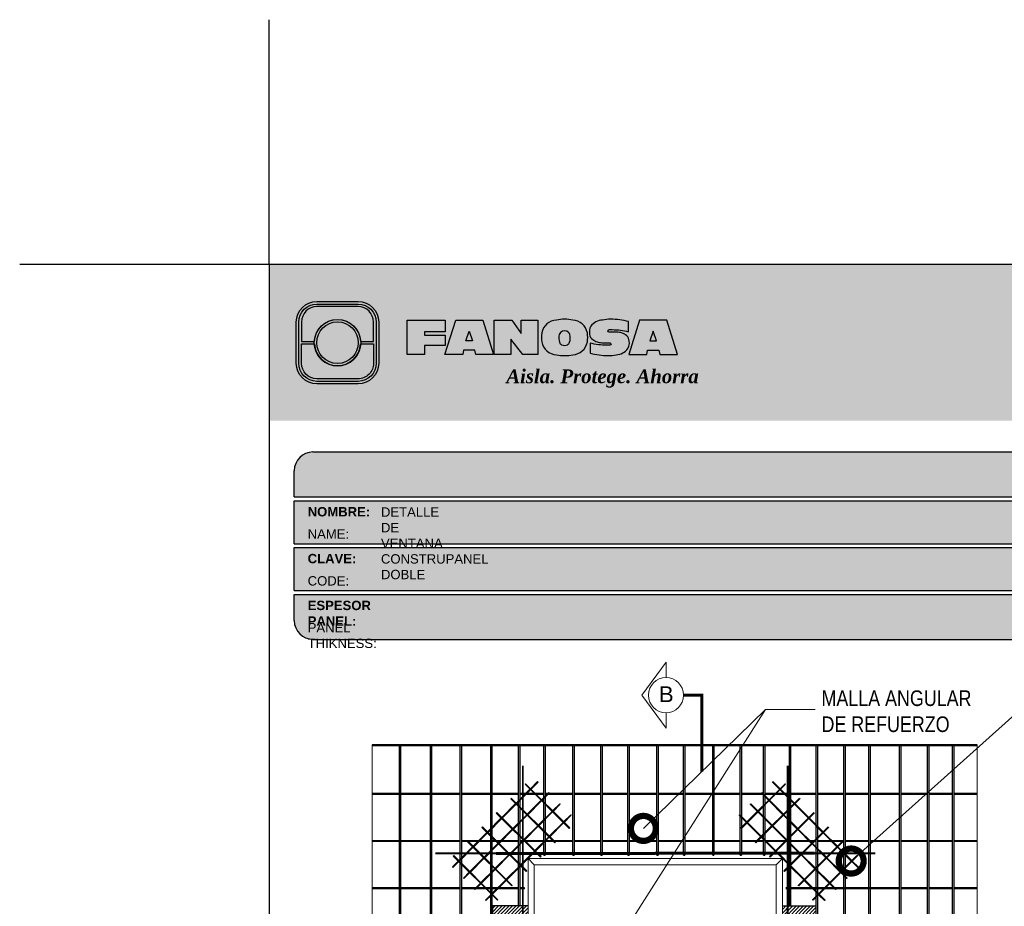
# Model space of a CAD drawing. Header units: millimetres. Extents: x 0 to 30, y 0 to 35.5.
# Tile 4 of 4: x 0 to 15.8, y 21.3 to 35.5. Entities that reach past the tile are written whole.
import ezdxf

# ---------------------------------------------------------------- set-up
doc = ezdxf.new("R2010")
doc.units = ezdxf.units.MM
for name, pattern in [('CENTER', [2, 1.25, -0.25, 0.25, -0.25]), ('CONTINUA', [0]), ('DASHED2', [9.524999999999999, 6.35, -3.175])]:
    doc.linetypes.add(name, pattern=pattern)
for name, color, linetype, lineweight in [('CONSTRUPANEL', 170, 'Continuous', 20), ('hatch', 252, 'Continuous', 0), ('LAMINA ACCESORIOS', 1, 'Continuous', 30), ('TEXTO', 7, 'DASHED2', 0), ('TEXTO CUADRO DATOS', 251, 'Continuous', 0)]:
    doc.layers.add(name, color=color, linetype=linetype, lineweight=lineweight)
doc.layers.add('CORTE', color=7, linetype='Continuous')
doc.styles.add('Erika', font='techl___.ttf', dxfattribs={"height": 0.25})
doc.styles.add('OUTLINE', font='arial.ttf', dxfattribs={"height": 0.2})
doc.styles.get("Standard").update_dxf_attribs({"font": 'arial.ttf'})
doc.dimstyles.new('Erika', dxfattribs={"dimtxt": 0.25, "dimasz": 0.8, "dimexe": 0.5, "dimexo": 0.5, "dimgap": 0, "dimtad": 0, "dimlfac": 0.1, "dimzin": 1, "dimdsep": 46, "dimtxsty": 'Erika', "dimblk": 'DOTSMALL', "dimcen": 2.5, "dimse1": 1, "dimse2": 1, "dimclrd": 252, "dimclre": 252, "dimclrt": 256, "dimadec": 0, "dimazin": 0, "dimtfac": 1, "dimtmove": 0, "dimatfit": 3, "dimldrblk": 'DOTSMALL', "dimfxl": 1, "dimlwd": 0, "dimlwe": 0, "dimarcsym": 0})

# ---------------------------------------------------------------- blocks, each defined once
blk = doc.blocks.new('_DotSmall')
at = {"color": 0, "linetype": 'ByBlock', "const_width": 0.5}
blk.add_lwpolyline([(-0.0625, 0, 1), (0.0625, 0, 1)], format="xyb", close=True, dxfattribs=at)
blk = doc.blocks.new('LOGO 1')
h = blk.add_hatch(color=7)
h.set_gradient(color1=(255, 255, 255), color2=(0, 0, 255), rotation=180, tint=1)
h.paths.add_polyline_path([(362.633524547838, 273.3012676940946), (362.633524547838, 270.8012676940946), (384.2235245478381, 270.8012676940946), (384.2235245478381, 273.3012676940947)])
at = {"true_color": 0xffffff}
h = blk.add_hatch(color=7, dxfattribs=at)
edge = h.paths.add_edge_path()
edge.add_arc((364.057378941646, 271.7212676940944), 0.3299999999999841, -89.99999999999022, 9.890754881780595e-12, ccw=False)
edge.add_line((364.0573789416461, 271.3912676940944), (363.3973789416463, 271.3912676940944))
edge.add_arc((363.3973789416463, 271.7212676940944), 0.3299999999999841, 179.9999999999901, 269.9999999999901, ccw=False)
edge.add_line((363.0673789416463, 271.7212676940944), (363.0673789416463, 272.3812676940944))
edge.add_arc((363.3973789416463, 272.3812676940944), 0.3299999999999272, 90, 180, ccw=False)
edge.add_line((363.3973789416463, 272.7112676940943), (364.0573789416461, 272.7112676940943))
edge.add_arc((364.0573789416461, 272.3812676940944), 0.3299999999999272, 0, 90, ccw=False)
edge.add_line((364.387378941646, 272.3812676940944), (364.387378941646, 271.7212676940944))
edge = h.paths.add_edge_path(flags=16)
edge.add_arc((364.0573789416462, 271.7212676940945), 0.2887500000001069, 269.9999999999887, 359.9999999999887, ccw=False)
edge.add_line((364.0573789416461, 271.4325176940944), (363.3973789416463, 271.4325176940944))
edge.add_arc((363.3973789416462, 271.7212676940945), 0.2887500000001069, 180.0000000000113, 270.0000000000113, ccw=False)
edge.add_line((363.1086289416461, 271.7212676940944), (363.1086289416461, 272.3812676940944))
edge.add_arc((363.3973789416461, 272.3812676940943), 0.28875000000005, 89.99999999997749, 179.9999999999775, ccw=False)
edge.add_line((363.3973789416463, 272.6700176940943), (364.0573789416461, 272.6700176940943))
edge.add_arc((364.0573789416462, 272.3812676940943), 0.28875000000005, 2.262368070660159e-11, 90.00000000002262, ccw=False)
edge.add_line((364.3461289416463, 272.3812676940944), (364.3461289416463, 271.7212676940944))
for color, points in [(30, [(364.0980555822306, 272.0718926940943), (364.3048789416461, 272.0718926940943), (364.3048789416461, 272.3812676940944, 0.4142135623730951), (364.0573789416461, 272.6287676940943), (363.3973789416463, 272.6287676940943, 0.4142135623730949), (363.1498789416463, 272.3812676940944), (363.1498789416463, 272.0718926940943), (363.3567023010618, 272.0718926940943, -0.9459053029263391)]), (170, [(364.3048789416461, 271.7212676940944), (364.3048789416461, 272.0306426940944), (364.0980555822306, 272.0306426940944, -0.9459053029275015), (363.3567023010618, 272.0306426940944), (363.1498789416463, 272.0306426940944), (363.1498789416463, 271.7212676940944, 0.4142135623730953), (363.3973789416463, 271.4737676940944), (364.057378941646, 271.4737676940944, 0.4142135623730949)])]:
    blk.add_hatch(color=color).paths.add_polyline_path(points)
h = blk.add_hatch(color=7, dxfattribs=at)
h.paths.add_polyline_path([(363.3561289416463, 272.0512676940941, 1), (364.0986289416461, 272.0512676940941, 1)])
h.paths.add_polyline_path([(364.0602079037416, 272.0512676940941, -1), (363.3945499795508, 272.0512676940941, -1)], flags=16)
h = blk.add_hatch(color=252)
h.set_gradient(color1=(132, 132, 132), rotation=70.00000000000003, tint=1, name='SPHERICAL')
h.paths.add_polyline_path([(364.0602079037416, 272.0512676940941, 1), (363.3945499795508, 272.0512676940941, 1)])
blk.add_hatch(color=7, dxfattribs=at).paths.add_polyline_path([(364.8420585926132, 272.4104305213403), (365.4501879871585, 272.4104305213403), (365.4501879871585, 272.2247109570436), (365.119665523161, 272.2247109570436), (365.119665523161, 272.1719110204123), (365.4501879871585, 272.1719110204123), (365.4501879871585, 272.00471122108), (365.119665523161, 272.00471122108), (365.119665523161, 271.8609844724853), (364.8420585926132, 271.8609844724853)])
h = blk.add_hatch(color=7, dxfattribs=at)
h.paths.add_polyline_path([(365.620750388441, 272.4104305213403), (365.4485062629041, 271.8609844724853), (365.7332546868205, 271.8609844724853), (365.7479187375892, 271.934277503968), (365.9266795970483, 271.934277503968), (365.9413436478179, 271.8609844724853), (366.2260920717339, 271.8609844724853), (366.0538479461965, 272.4104305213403)])
h.paths.add_polyline_path([(365.837299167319, 272.2366800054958), (365.8906148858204, 272.0814774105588), (365.7839834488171, 272.0814774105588)], flags=16)
h = blk.add_hatch(color=7, dxfattribs=at)
h.paths.add_polyline_path([(366.9358659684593, 272.4104305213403), (366.6709453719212, 272.4104305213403), (366.6709453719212, 272.1991139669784), (366.5221127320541, 272.4104305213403), (366.2395855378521, 272.4104305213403), (366.2395855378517, 271.8609844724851), (366.5045061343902, 271.8609844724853), (366.5045061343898, 272.1071001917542), (366.6947223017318, 271.8609844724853), (366.9358659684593, 271.8609844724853)])
h.paths.add_polyline_path([(367.4970415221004, 272.4140725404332, 0.09403921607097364), (367.2339520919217, 272.4140725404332, 0.3497782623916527), (367.0006865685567, 272.2074327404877, 0.09737279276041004), (367.0006865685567, 272.0639822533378, 0.3497782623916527), (367.2339520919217, 271.8573424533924, 0.09403921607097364), (367.4970415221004, 271.8573424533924, 0.3497782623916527), (367.7303070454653, 272.0639822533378, 0.09737279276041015), (367.7303070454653, 272.2074327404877, 0.3497782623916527)])
h.paths.add_polyline_path([(367.2999959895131, 272.2148320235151, -0.3799377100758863), (367.4309976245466, 272.2148320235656, -0.158874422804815), (367.4503779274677, 272.1817168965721, -0.1263576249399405), (367.44577155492, 272.0572845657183, -0.2142742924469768), (367.4126854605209, 272.0188340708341, -0.2226123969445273), (367.318308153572, 272.0188340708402, -0.2142742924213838), (367.2852220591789, 272.0572845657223, -0.1263576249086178), (367.2806156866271, 272.1817168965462, -0.1588744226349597)], flags=16)
h.paths.add_polyline_path([(368.0775589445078, 272.2601931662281), (368.1276424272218, 272.2601931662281, -0.05869489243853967), (368.3904870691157, 272.2278050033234), (368.3904870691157, 272.3881713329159, 0.06395994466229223), (368.1046346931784, 272.4264429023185, 0.04691611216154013), (367.9730899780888, 272.4140725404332, 0.2229690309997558), (367.7857619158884, 272.3139728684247, 0.1654172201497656), (367.7667124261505, 272.182419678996, 0.1952229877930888), (367.8161538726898, 272.1004656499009, 0.07724634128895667), (367.887655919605, 272.0635888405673, 0.08066867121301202), (367.9607834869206, 272.0517133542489), (368.0895714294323, 272.0517133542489, -1), (368.0895714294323, 272.0112218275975), (368.0394879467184, 272.0112218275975, -0.05869489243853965), (367.7766433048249, 272.0436099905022), (367.7766433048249, 271.8832436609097, 0.0639599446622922), (368.0624956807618, 271.8449720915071, 0.04691611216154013), (368.1940403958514, 271.8573424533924, 0.2229690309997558), (368.3813684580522, 271.9574421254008, 0.2091142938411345), (368.391184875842, 272.1225548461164, 0.1301021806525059), (368.3636451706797, 272.1610969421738, 0.09267767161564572), (368.2794744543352, 272.2078261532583, 0.08066867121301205), (368.2063468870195, 272.2197016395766), (368.0775589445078, 272.2197016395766, -1)])
h.paths.add_polyline_path([(369.0017330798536, 272.4104305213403), (368.5686355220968, 272.4104305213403), (368.3963913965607, 271.8609844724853), (368.6811398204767, 271.8609844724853), (368.6958038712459, 271.934277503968), (368.8745647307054, 271.934277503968), (368.8892287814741, 271.8609844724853), (369.1739772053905, 271.8609844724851)])
h.paths.add_polyline_path([(368.7851843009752, 272.2366800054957), (368.8385000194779, 272.0814774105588), (368.7318685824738, 272.0814774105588)], flags=16)
at = {"color": 7, "true_color": 0xffffff}
for points in [[(364.387378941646, 271.7212676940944, -0.414213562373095), (364.0573789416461, 271.3912676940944), (363.3973789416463, 271.3912676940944, -0.414213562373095), (363.0673789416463, 271.7212676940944), (363.0673789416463, 272.3812676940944, -0.414213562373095), (363.3973789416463, 272.7112676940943), (364.0573789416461, 272.7112676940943, -0.4142135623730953), (364.387378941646, 272.3812676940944)], [(364.3461289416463, 271.7212676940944, -0.4142135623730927), (364.0573789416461, 271.4325176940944), (363.3973789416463, 271.4325176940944, -0.4142135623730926), (363.1086289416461, 271.7212676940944), (363.1086289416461, 272.3812676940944, -0.414213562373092), (363.3973789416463, 272.6700176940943), (364.0573789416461, 272.6700176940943, -0.4142135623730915), (364.3461289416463, 272.3812676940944)], [(367.7303070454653, 272.2074327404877, 0.3497782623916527), (367.4970415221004, 272.4140725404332, 0.09403921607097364), (367.2339520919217, 272.4140725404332, 0.3497782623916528), (367.0006865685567, 272.2074327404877, 0.09737279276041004), (367.0006865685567, 272.0639822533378, 0.3497782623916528), (367.2339520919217, 271.8573424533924, 0.09403921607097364), (367.4970415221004, 271.8573424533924, 0.3497782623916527), (367.7303070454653, 272.0639822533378, 0.09737279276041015)], [(368.3637508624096, 272.1610094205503, 0.09280978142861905), (368.2794744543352, 272.2078261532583, 0.08066867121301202), (368.2063468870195, 272.2197016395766), (368.0775589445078, 272.2197016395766, -0.9999999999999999), (368.0775589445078, 272.2601931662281), (368.1276424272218, 272.2601931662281, -0.05869489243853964), (368.3904870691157, 272.2278050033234), (368.3904870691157, 272.3881713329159, 0.06395994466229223), (368.1046346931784, 272.4264429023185, 0.04691611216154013), (367.9730899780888, 272.4140725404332, 0.2229690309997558), (367.7857619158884, 272.3139728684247, 0.1654172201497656), (367.7667124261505, 272.182419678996, 0.1952229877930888), (367.8161538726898, 272.1004656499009, 0.07724634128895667), (367.887655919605, 272.0635888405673, 0.08066867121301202), (367.9607834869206, 272.0517133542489), (368.0895714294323, 272.0517133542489, -0.9999999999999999), (368.0895714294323, 272.0112218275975), (368.0394879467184, 272.0112218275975, -0.05869489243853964), (367.7766433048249, 272.0436099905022), (367.7766433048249, 271.8832436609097, 0.06395994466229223), (368.0624956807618, 271.8449720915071, 0.04691611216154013), (368.1940403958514, 271.8573424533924, 0.2229690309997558), (368.3813684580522, 271.9574421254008, 0.2091142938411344), (368.391184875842, 272.1225548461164, 0.1341802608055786)], [(367.2852220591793, 272.0572845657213, 0.2142742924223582), (367.318308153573, 272.0188340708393, 0.2226123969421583), (367.4126854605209, 272.0188340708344, 0.2142742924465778), (367.44577155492, 272.0572845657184, 0.1263576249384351), (367.4503779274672, 272.1817168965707, 0.1588744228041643), (367.4309976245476, 272.2148320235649, 0.379937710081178), (367.2999959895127, 272.2148320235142, 0.1588744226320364), (367.2806156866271, 272.1817168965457, 0.1263576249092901)]]:
    blk.add_lwpolyline(points, format="xyb", close=True, dxfattribs=at)
at = {"color": 30}
blk.add_lwpolyline([(364.3048789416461, 272.0718926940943), (364.3048789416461, 272.3812676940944, 0.414213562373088), (364.0573789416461, 272.6287676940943), (363.3973789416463, 272.6287676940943, 0.4142135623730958), (363.1498789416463, 272.3812676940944), (363.1498789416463, 272.0718926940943), (363.3567023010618, 272.0718926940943, -0.9459053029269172), (364.0980555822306, 272.0718926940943)], format="xyb", close=True, dxfattribs=at)
at = {"color": 7, "true_color": 0xffffff}
for points in [[(364.8420585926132, 272.4104305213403), (365.4501879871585, 272.4104305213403), (365.4501879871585, 272.2247109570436), (365.119665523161, 272.2247109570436), (365.119665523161, 272.1719110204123), (365.4501879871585, 272.1719110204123), (365.4501879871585, 272.00471122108), (365.119665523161, 272.00471122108), (365.119665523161, 271.8609844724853), (364.8420585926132, 271.8609844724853)], [(365.7332546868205, 271.8609844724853), (365.4485062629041, 271.8609844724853), (365.620750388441, 272.4104305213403), (366.0538479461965, 272.4104305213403), (366.2260920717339, 271.8609844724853), (365.9413436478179, 271.8609844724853), (365.9266795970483, 271.934277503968), (365.7479187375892, 271.934277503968)], [(366.5045061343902, 272.1071001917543), (366.5045061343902, 271.8609844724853), (366.2395855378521, 271.8609844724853), (366.2395855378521, 272.4104305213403), (366.5221127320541, 272.4104305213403), (366.6709453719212, 272.1991139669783), (366.6709453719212, 272.4104305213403), (366.9358659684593, 272.4104305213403), (366.9358659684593, 271.8609844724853), (366.6947223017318, 271.8609844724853)], [(368.8745647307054, 271.934277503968), (368.8892287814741, 271.8609844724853), (369.1739772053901, 271.8609844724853), (369.0017330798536, 272.4104305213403), (368.5686355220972, 272.4104305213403), (368.3963913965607, 271.8609844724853), (368.6811398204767, 271.8609844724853), (368.6958038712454, 271.934277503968)], [(365.7839834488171, 272.0814774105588), (365.837299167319, 272.2366800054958), (365.8906148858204, 272.0814774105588)], [(368.8385000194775, 272.0814774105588), (368.7851843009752, 272.2366800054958), (368.7318685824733, 272.0814774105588)]]:
    blk.add_lwpolyline(points, close=True, dxfattribs=at)
at = {"color": 170}
blk.add_lwpolyline([(363.3567023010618, 272.0306426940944, 0.9459053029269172), (364.0980555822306, 272.0306426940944), (364.3048789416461, 272.0306426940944), (364.3048789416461, 271.7212676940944, -0.4142135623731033), (364.0573789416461, 271.4737676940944), (363.3973789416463, 271.4737676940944, -0.414213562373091), (363.1498789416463, 271.7212676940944), (363.1498789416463, 272.0306426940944)], format="xyb", close=True, dxfattribs=at)
at = {"color": 7, "true_color": 0xffffff}
for radius in [0.3712499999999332, 0.332828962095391]:
    blk.add_circle((363.7273789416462, 272.0512676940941), radius, dxfattribs=at)
at = {"color": 254, "insert": (366.4315877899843, 271.623287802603), "char_height": 0.22, "width": 5.448476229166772, "attachment_point": 1}
blk.add_mtext('{\\fBookman Old Style|b1|i1|c0|p18;\\C255;\\c16777215;Aisla. Protege. Ahorra}', dxfattribs=at)

msp = doc.modelspace()

# ---------------------------------------------------------------- hatches: boundary and pattern name
at = {"true_color": 0xb3b3b3}
msp.add_hatch(color=253, dxfattribs=at).paths.add_polyline_path([(25.18824265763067, 27.87273195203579), (25.18824265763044, 28.29273195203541, 0.4142135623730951), (24.88824265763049, 28.59273195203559), (4.698242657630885, 28.59273195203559, 0.4142135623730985), (4.398242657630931, 28.29273195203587), (4.398242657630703, 27.87273195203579)])
h = msp.add_hatch(color=253, dxfattribs=at)
h.paths.add_polyline_path([(4.398242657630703, 27.81273195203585), (4.398242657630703, 27.12273195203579), (20.36773413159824, 27.12273195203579), (20.3677341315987, 27.81273195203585)])
h.paths.add_polyline_path([(20.36773413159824, 26.37273195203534), (20.36773413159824, 27.06273195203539), (4.398242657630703, 27.06273195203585), (4.398242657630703, 26.37273195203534)])
h.paths.add_polyline_path([(20.3677341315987, 25.59273195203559), (20.36773413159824, 26.31273195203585), (4.398242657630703, 26.31273195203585), (4.398242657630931, 25.89273195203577, 0.4142135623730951), (4.698242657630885, 25.59273195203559)])
h.paths.add_polyline_path([(20.42773413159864, 26.31273195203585), (20.42773413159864, 25.59273195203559), (24.88824265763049, 25.59273195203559, 0.4142135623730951), (25.18824265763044, 25.89273195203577), (25.18824265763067, 26.31273195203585)])
h.paths.add_polyline_path([(20.42773413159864, 27.06273195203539), (20.42773413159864, 26.37273195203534), (25.18824265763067, 26.37273195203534), (25.18824265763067, 27.06273195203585)])
h.paths.add_polyline_path([(20.42773413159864, 27.81273195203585), (20.42773413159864, 27.12273195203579), (25.18824265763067, 27.12273195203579), (25.18824265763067, 27.81273195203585)])
at = {"layer": 'hatch'}
h = msp.add_hatch(dxfattribs=at)
h.set_pattern_fill('ANSI31', color=256, scale=0.0125, style=0)
h.set_pattern_definition([(44.99999999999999, (-23.82038121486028, -0.851547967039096), (-0.0280633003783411, 0.02806330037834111), [])])
h.paths.add_polyline_path([(8.146274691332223, 21.32400951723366), (7.579069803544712, 21.32400951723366), (7.579069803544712, 20.85744951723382), (8.146274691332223, 20.85744951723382), (8.146274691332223, 21.07754020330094), (7.868145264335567, 21.07754020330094, 0.2107437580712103), (7.694961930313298, 20.96130700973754), (7.672324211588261, 20.97563513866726, -0.1626865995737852), (7.812063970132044, 21.08962313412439, -0.138914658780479), (7.672324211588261, 21.18657850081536), (7.693018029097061, 21.20359400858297, 0.1785979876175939), (7.86346236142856, 21.10391883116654), (8.146274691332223, 21.10391883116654)])
h = msp.add_hatch(dxfattribs=at)
h.set_pattern_fill('ANSI31', color=256, scale=0.0125, style=0)
h.set_pattern_definition([(44.99999999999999, (-23.81857447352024, -0.851547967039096), (-0.0280633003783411, 0.02806330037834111), [])])
h.paths.add_polyline_path([(12.75822947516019, 21.32400951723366), (12.22540385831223, 21.32400951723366), (12.22540385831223, 21.10391883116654), (12.50821618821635, 21.10391883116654, 0.1785979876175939), (12.67866052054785, 21.20359400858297), (12.69935433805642, 21.18657850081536, -0.1389146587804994), (12.55961457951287, 21.08962313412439, -0.1626865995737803), (12.69935433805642, 20.97563513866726), (12.67671661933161, 20.96130700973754, 0.2107437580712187), (12.50353328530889, 21.07754020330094), (12.22540385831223, 21.07754020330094), (12.22540385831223, 20.85744951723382), (12.75822947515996, 20.85744951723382)])

# ---------------------------------------------------------------- linework, layer by layer
at = {"color": 254, "true_color": 0xe3e3e3}
for q in [(3.998242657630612, 35.51411210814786), (6.173184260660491e-06, 31.59273195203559)]:
    msp.add_line((3.998242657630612, 31.59273195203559), q, dxfattribs=at)
at = {"color": 253, "true_color": 0xb3b3b3}
for p, q in [((4.698242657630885, 28.59273195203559), (24.88824265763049, 28.59273195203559)), ((4.398242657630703, 27.87273195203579), (4.398242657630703, 28.29273195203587)), ((4.398242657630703, 27.87273195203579), (25.18824265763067, 27.87273195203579)), ((4.398242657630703, 27.12273195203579), (4.398242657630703, 27.81273195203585)), ((4.398242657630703, 27.81273195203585), (20.36773413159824, 27.81273195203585)), ((4.398242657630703, 27.12273195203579), (20.36773413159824, 27.12273195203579)), ((4.398242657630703, 26.37273195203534), (4.398242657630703, 27.06273195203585)), ((4.398242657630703, 27.06273195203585), (20.36773413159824, 27.06273195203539)), ((4.398242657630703, 26.37273195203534), (20.36773413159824, 26.37273195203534)), ((4.398242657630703, 25.89273195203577), (4.398242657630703, 26.31273195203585)), ((4.398242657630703, 26.31273195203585), (20.3677341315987, 26.31273195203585)), ((4.698242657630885, 25.59273195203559), (20.36773413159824, 25.59273195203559))]:
    msp.add_line(p, q, dxfattribs=at)
at = {"linetype": 'CONTINUA'}
for p, q in [((7.577967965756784, 21.32400951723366), (7.577967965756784, 20.85744951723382)), ((8.145172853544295, 21.32400951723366), (7.577967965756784, 21.32400951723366)), ((12.22249527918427, 21.32400951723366), (12.75532089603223, 21.32400951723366)), ((12.75532089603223, 21.32400951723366), (12.755320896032, 20.85744951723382))]:
    msp.add_line(p, q, dxfattribs=at)
at = {"color": 254, "true_color": 0xe3e3e3}
msp.add_lwpolyline([(3.998242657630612, 3.652731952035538), (25.58824265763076, 3.652731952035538), (25.58824265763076, 31.59273195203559), (3.998242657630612, 31.59273195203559)], close=True, dxfattribs=at)
at = {"color": 253, "true_color": 0xb3b3b3}
for centre, start, end in [((4.698242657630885, 28.29273195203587), 90, 180), ((4.698242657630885, 25.89273195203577), 180, 270)]:
    msp.add_arc(centre, 0.3, start, end, dxfattribs=at)
at = {"layer": 'CONSTRUPANEL', "linetype": 'Continuous'}
for p, q in [((5.648672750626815, 23.90460103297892), (5.648672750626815, 11.19871562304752)), ((15.34015863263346, 23.90460103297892), (15.34015863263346, 11.19871562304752))]:
    msp.add_line(p, q, dxfattribs=at)
at = {"layer": 'CONSTRUPANEL', "linetype": 'CONTINUA'}
for p, q in [((8.245172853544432, 21.98309043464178), (8.145172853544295, 22.08309043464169)), ((8.145172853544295, 15.73969644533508), (8.145172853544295, 22.08309043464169)), ((8.145172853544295, 22.08309043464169), (12.22249527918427, 22.08309043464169)), ((8.245172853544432, 21.98309043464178), (12.12249527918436, 21.98309043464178)), ((8.245172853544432, 15.83969644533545), (8.245172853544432, 21.98309043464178)), ((12.12249527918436, 21.98309043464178), (12.22249527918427, 22.08309043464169)), ((12.12249527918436, 15.83969644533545), (12.12249527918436, 21.98309043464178)), ((12.22249527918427, 15.73969644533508), (12.22249527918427, 22.08309043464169))]:
    msp.add_line(p, q, dxfattribs=at)
at = {"layer": 'CORTE', "color": 7, "lineweight": 15}
for p, q in [((10.3555371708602, 25.22776196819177), (9.969642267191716, 24.69928523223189)), ((10.3555371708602, 25.22776196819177), (9.969642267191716, 24.69928523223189)), ((10.3555371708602, 25.22776196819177), (10.3555371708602, 24.98053523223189)), ((10.3555371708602, 24.17080849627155), (9.969642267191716, 24.69928523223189)), ((10.3555371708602, 24.17080849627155), (9.969642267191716, 24.69928523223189)), ((10.3555371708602, 24.41803523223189), (10.3555371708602, 24.17080849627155))]:
    msp.add_line(p, q, dxfattribs=at)
at = {"layer": 'CORTE', "color": 7, "linetype": 'CENTER', "lineweight": 15, "ltscale": 0.5, "const_width": 0.05}
msp.add_lwpolyline([(10.93124164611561, 23.47286900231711), (10.93124164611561, 24.69928523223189), (10.6367871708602, 24.69928523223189)], dxfattribs=at)
at = {"layer": 'CORTE', "color": 0, "lineweight": 15}
msp.add_circle((10.3555371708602, 24.69928523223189), 0.281249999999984, dxfattribs=at)
at = {"layer": 'LAMINA ACCESORIOS', "linetype": 'CONTINUA'}
for p, q in [((15.34015863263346, 23.90460103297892), (5.648672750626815, 23.90460103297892)), ((15.34015863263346, 23.89006659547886), (5.648672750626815, 23.89006659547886)), ((6.082433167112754, 23.89426137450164), (6.082433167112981, 11.19871562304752)), ((6.102810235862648, 23.89426137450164), (6.102810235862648, 11.19871562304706)), ((6.576692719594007, 23.89426137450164), (6.576692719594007, 11.19871562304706)), ((6.597069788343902, 23.89426137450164), (6.597069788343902, 11.19871562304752)), ((12.33679703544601, 22.18171717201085), (12.33679703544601, 23.89426137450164)), ((12.35446063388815, 22.18171717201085), (12.35446063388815, 23.89426137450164)), ((14.94627616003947, 11.19871562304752), (14.94627616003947, 23.89426137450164)), ((14.94627616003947, 23.89426137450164), (14.96665342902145, 23.89426137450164)), ((14.96665342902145, 23.89426137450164), (14.96665342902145, 11.19871562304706)), ((6.082433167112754, 23.12574723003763), (5.648672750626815, 23.12574723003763)), ((6.082433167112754, 23.11119203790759), (5.648672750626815, 23.11119203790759)), ((6.576692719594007, 23.12574723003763), (6.102810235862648, 23.12574723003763)), ((6.576692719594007, 23.11119203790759), (6.102810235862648, 23.11119203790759)), ((7.057362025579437, 23.12574723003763), (6.597069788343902, 23.12574723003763)), ((7.057362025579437, 23.11119203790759), (6.597069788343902, 23.11119203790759)), ((7.546416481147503, 23.12574723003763), (7.077739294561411, 23.12574723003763)), ((7.546416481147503, 23.11119203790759), (7.077739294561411, 23.11119203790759)), ((7.994716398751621, 23.12574723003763), (7.566793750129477, 23.12574723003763)), ((7.994716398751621, 23.11119203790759), (7.566793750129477, 23.11119203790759)), ((8.396439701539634, 23.12574723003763), (8.015093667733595, 23.12574723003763)), ((8.396439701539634, 23.11119203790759), (8.015093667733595, 23.11119203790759)), ((8.862205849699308, 23.12574723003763), (8.416816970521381, 23.12574723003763)), ((8.862205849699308, 23.11119203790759), (8.416816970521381, 23.11119203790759)), ((9.310505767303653, 23.12574723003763), (8.882583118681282, 23.12574723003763)), ((9.310505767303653, 23.11119203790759), (8.882583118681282, 23.11119203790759)), ((9.743849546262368, 23.12574723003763), (9.3308830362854, 23.12574723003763)), ((9.743849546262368, 23.11119203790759), (9.3308830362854, 23.11119203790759)), ((10.20710560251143, 23.12574723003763), (9.764226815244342, 23.12574723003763)), ((10.20710560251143, 23.11119203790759), (9.764226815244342, 23.11119203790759)), ((10.63793928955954, 23.12574723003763), (10.22748287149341, 23.12574723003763)), ((10.63793928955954, 23.11119203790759), (10.22748287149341, 23.11119203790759)), ((10.96397559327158, 23.12574723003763), (10.65831655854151, 23.12574723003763)), ((10.96397559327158, 23.11119203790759), (10.65831655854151, 23.11119203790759)), ((11.10336585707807, 23.12574723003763), (10.90788397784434, 23.12574723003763)), ((11.10336585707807, 23.11119203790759), (10.90788397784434, 23.11119203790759)), ((11.5461832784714, 23.12574723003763), (11.12374312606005, 23.12574723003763)), ((11.5461832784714, 23.11119203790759), (11.12374312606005, 23.11119203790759)), ((11.91879619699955, 23.12574723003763), (11.56656054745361, 23.12574723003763)), ((11.91879619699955, 23.11119203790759), (11.56656054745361, 23.11119203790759)), ((12.19243380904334, 23.12574723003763), (11.93917346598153, 23.12574723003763)), ((12.19243380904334, 23.11119203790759), (11.93917346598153, 23.11119203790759)), ((12.33798573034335, 23.12574723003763), (11.97992800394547, 23.12574723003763)), ((12.33798573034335, 23.11119203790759), (11.97992800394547, 23.11119203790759)), ((12.76299734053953, 23.12574723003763), (12.35836299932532, 23.12574723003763)), ((12.76299734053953, 23.11119203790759), (12.35836299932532, 23.11119203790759)), ((13.20547518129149, 23.12574723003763), (12.7833746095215, 23.12574723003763)), ((13.20547518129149, 23.11119203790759), (12.7833746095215, 23.11119203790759)), ((13.6071984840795, 23.12574723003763), (13.22585245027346, 23.12574723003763)), ((13.6071984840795, 23.11119203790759), (13.22585245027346, 23.11119203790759)), ((14.09625293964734, 23.12574723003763), (13.62757575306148, 23.12574723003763)), ((14.09625293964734, 23.11119203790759), (13.62757575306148, 23.11119203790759)), ((14.54455285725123, 23.12574723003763), (14.11663020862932, 23.12574723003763)), ((14.54455285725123, 23.11119203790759), (14.11663020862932, 23.11119203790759)), ((14.94627616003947, 23.12574723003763), (14.56493012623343, 23.12574723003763)), ((14.94627616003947, 23.11119203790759), (14.56493012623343, 23.11119203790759)), ((15.34015863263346, 23.12574723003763), (14.96665342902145, 23.12574723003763)), ((15.34015863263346, 23.11119203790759), (14.96665342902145, 23.11119203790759)), ((6.082433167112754, 22.36887723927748), (5.648672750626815, 22.36887723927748)), ((6.082433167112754, 22.35432204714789), (5.648672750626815, 22.35432204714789)), ((6.576692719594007, 22.36887723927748), (6.102810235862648, 22.36887723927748)), ((6.576692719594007, 22.35432204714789), (6.102810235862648, 22.35432204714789)), ((7.057362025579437, 22.36887723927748), (6.597069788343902, 22.36887723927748)), ((7.057362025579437, 22.35432204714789), (6.597069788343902, 22.35432204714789)), ((7.546416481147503, 22.36887723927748), (7.077739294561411, 22.36887723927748)), ((7.546416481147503, 22.35432204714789), (7.077739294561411, 22.35432204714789)), ((7.994716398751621, 22.36887723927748), (7.566793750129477, 22.36887723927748)), ((7.994716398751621, 22.35432204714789), (7.566793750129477, 22.35432204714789)), ((8.396439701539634, 22.36887723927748), (8.015093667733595, 22.36887723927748)), ((8.396439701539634, 22.35432204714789), (8.015093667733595, 22.35432204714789)), ((8.862205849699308, 22.36887723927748), (8.416816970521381, 22.36887723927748)), ((8.862205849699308, 22.35432204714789), (8.416816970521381, 22.35432204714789)), ((9.310505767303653, 22.36887723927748), (8.882583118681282, 22.36887723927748)), ((9.310505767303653, 22.35432204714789), (8.882583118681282, 22.35432204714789)), ((9.743849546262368, 22.36887723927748), (9.3308830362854, 22.36887723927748)), ((9.743849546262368, 22.35432204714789), (9.3308830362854, 22.35432204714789)), ((10.20710560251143, 22.36887723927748), (9.764226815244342, 22.36887723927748)), ((10.20710560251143, 22.35432204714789), (9.764226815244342, 22.35432204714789)), ((10.63793928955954, 22.36887723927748), (10.22748287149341, 22.36887723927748)), ((10.63793928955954, 22.35432204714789), (10.22748287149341, 22.35432204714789)), ((10.96397559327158, 22.36887723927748), (10.65831655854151, 22.36887723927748)), ((10.96397559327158, 22.35432204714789), (10.65831655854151, 22.35432204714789)), ((11.10336585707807, 22.36887723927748), (10.90788397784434, 22.36887723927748)), ((11.10336585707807, 22.35432204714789), (10.90788397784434, 22.35432204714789)), ((11.5461832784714, 22.36887723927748), (11.12374312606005, 22.36887723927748)), ((11.5461832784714, 22.35432204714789), (11.12374312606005, 22.35432204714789)), ((11.91879619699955, 22.36887723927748), (11.56656054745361, 22.36887723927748)), ((11.91879619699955, 22.35432204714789), (11.56656054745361, 22.35432204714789)), ((12.19243380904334, 22.36887723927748), (11.93917346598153, 22.36887723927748)), ((12.19243380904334, 22.35432204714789), (11.93917346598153, 22.35432204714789)), ((12.33798573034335, 22.36887723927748), (11.97992800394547, 22.36887723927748)), ((12.33798573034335, 22.35432204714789), (11.97992800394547, 22.35432204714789)), ((12.76299734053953, 22.36887723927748), (12.35836299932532, 22.36887723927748)), ((12.76299734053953, 22.35432204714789), (12.35836299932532, 22.35432204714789)), ((13.20547518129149, 22.36887723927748), (12.7833746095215, 22.36887723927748)), ((13.20547518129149, 22.35432204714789), (12.7833746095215, 22.35432204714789)), ((13.6071984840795, 22.36887723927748), (13.22585245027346, 22.36887723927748)), ((13.6071984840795, 22.35432204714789), (13.22585245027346, 22.35432204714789)), ((14.09625293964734, 22.36887723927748), (13.62757575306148, 22.36887723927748)), ((14.09625293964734, 22.35432204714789), (13.62757575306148, 22.35432204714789)), ((14.54455285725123, 22.36887723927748), (14.11663020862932, 22.36887723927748)), ((14.54455285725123, 22.35432204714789), (14.11663020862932, 22.35432204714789)), ((14.94627616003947, 22.36887723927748), (14.56493012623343, 22.36887723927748)), ((14.94627616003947, 22.35432204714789), (14.56493012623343, 22.35432204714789)), ((15.34015863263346, 22.36887723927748), (14.96665342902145, 22.36887723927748)), ((15.34015863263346, 22.35432204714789), (14.96665342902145, 22.35432204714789)), ((8.396439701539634, 22.13599416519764), (8.416816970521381, 22.13599416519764)), ((8.862205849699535, 22.13599416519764), (8.882583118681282, 22.13599416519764)), ((9.310505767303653, 22.13599416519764), (9.3308830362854, 22.13599416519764)), ((9.743849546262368, 22.13599416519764), (9.764226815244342, 22.13599416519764)), ((10.20710560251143, 22.13599416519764), (10.22748287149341, 22.13599416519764)), ((10.63793928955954, 22.13599416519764), (10.65831655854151, 22.13599416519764)), ((10.63793928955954, 22.13599416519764), (10.65831655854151, 22.13599416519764)), ((11.10336585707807, 22.13599416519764), (11.12374312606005, 22.13599416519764)), ((11.5461832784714, 22.13599416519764), (11.56656054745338, 22.13599416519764)), ((11.91879619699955, 22.13599416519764), (11.93917346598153, 22.13599416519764)), ((12.33679703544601, 21.32400951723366), (12.33679703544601, 22.1517171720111)), ((12.35446063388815, 21.32400951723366), (12.35446063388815, 22.1517171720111)), ((6.082433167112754, 21.61200724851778), (5.648672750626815, 21.61200724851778)), ((6.082433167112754, 21.59745205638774), (5.648672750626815, 21.59745205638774)), ((6.74817523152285, 21.61200724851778), (6.102810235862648, 21.61200724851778)), ((6.74817523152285, 21.59745205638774), (6.102810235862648, 21.59745205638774)), ((7.057362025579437, 21.61200724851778), (6.597069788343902, 21.61200724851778)), ((7.057362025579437, 21.59745205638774), (6.597069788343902, 21.59745205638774)), ((7.546416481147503, 21.61200724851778), (7.077739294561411, 21.61200724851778)), ((7.546416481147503, 21.59745205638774), (7.077739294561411, 21.59745205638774)), ((7.994716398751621, 21.61200724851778), (7.566793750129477, 21.61200724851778)), ((7.994716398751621, 21.59745205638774), (7.566793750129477, 21.59745205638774)), ((8.09080101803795, 21.61200724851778), (8.015093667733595, 21.61200724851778)), ((8.09080101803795, 21.59745205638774), (8.015093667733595, 21.59745205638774)), ((14.09625293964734, 21.61200724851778), (12.27539840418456, 21.61200724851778)), ((14.09625293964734, 21.59745205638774), (12.27539840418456, 21.59745205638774)), ((14.54455285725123, 21.61200724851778), (14.11663020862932, 21.61200724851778)), ((14.54455285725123, 21.59745205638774), (14.11663020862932, 21.59745205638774)), ((14.94627616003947, 21.61200724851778), (14.56493012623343, 21.61200724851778)), ((14.94627616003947, 21.59745205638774), (14.56493012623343, 21.59745205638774)), ((15.34015863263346, 21.61200724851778), (14.96665342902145, 21.61200724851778)), ((15.34015863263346, 21.59745205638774), (14.96665342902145, 21.59745205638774))]:
    msp.add_line(p, q, dxfattribs=at)
at = {"layer": 'LAMINA ACCESORIOS'}
for p, q in [((12.33679703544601, 23.89426137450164), (12.35446063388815, 23.89426137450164)), ((7.635391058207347, 22.18171717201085), (7.635391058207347, 22.1517171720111)), ((7.635391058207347, 22.18171717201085), (10.18383406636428, 22.18171717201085)), ((7.635391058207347, 22.1517171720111), (10.18383406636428, 22.1517171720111)), ((12.73227707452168, 22.18171717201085), (10.18383406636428, 22.18171717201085)), ((12.73227707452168, 22.1517171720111), (10.18383406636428, 22.1517171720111)), ((12.73227707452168, 22.18171717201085), (12.73227707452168, 22.1517171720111)), ((8.09080101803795, 21.59745205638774), (8.09080101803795, 21.61200724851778))]:
    msp.add_line(p, q, dxfattribs=at)
at = {"layer": 'LAMINA ACCESORIOS', "linetype": 'CONTINUA'}
for points in [[(7.057362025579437, 11.19871562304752), (7.057362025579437, 23.89426137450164), (7.077739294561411, 23.89426137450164), (7.077739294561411, 11.19871562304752)], [(7.546416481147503, 11.19871562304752), (7.546416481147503, 23.89426137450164), (7.566793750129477, 23.89426137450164), (7.566793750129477, 11.19871562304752)], [(7.994716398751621, 22.18171717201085), (7.994716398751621, 23.89426137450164), (8.015093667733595, 23.89426137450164), (8.015093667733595, 22.18171717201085)], [(8.396439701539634, 22.18171717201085), (8.396439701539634, 23.89426137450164), (8.416816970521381, 23.89426137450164), (8.416816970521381, 22.18171717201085)], [(8.862205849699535, 22.18171717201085), (8.862205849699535, 23.89426137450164), (8.882583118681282, 23.89426137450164), (8.882583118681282, 22.18171717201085)], [(9.310505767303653, 22.18171717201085), (9.310505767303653, 23.89426137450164), (9.3308830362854, 23.89426137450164), (9.3308830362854, 22.18171717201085)], [(9.743849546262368, 22.18171717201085), (9.743849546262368, 23.89426137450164), (9.764226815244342, 23.89426137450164), (9.764226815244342, 22.18171717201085)], [(10.20710560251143, 22.18171717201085), (10.20710560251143, 23.89426137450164), (10.22748287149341, 23.89426137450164), (10.22748287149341, 22.18171717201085)], [(10.63793928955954, 22.18171717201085), (10.63793928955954, 23.89426137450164), (10.65831655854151, 23.89426137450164), (10.65831655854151, 22.18171717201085)], [(11.10336585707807, 22.18171717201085), (11.10336585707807, 23.89426137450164), (11.12374312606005, 23.89426137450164), (11.12374312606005, 22.18171717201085)], [(11.5461832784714, 22.18171717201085), (11.5461832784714, 23.89426137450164), (11.56656054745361, 23.89426137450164), (11.56656054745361, 22.18171717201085)], [(11.91879619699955, 22.18171717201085), (11.91879619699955, 23.89426137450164), (11.93917346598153, 23.89426137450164), (11.93917346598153, 22.18171717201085)], [(12.76299734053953, 16.96533736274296), (12.76299734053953, 23.89426137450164), (12.7833746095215, 23.89426137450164), (12.7833746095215, 16.96533736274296)], [(13.20547518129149, 11.19871562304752), (13.20547518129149, 23.89426137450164), (13.22585245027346, 23.89426137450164), (13.22585245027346, 11.19871562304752)], [(13.6071984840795, 11.19871562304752), (13.6071984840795, 23.89426137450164), (13.62757575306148, 23.89426137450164), (13.62757575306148, 11.19871562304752)], [(14.09625293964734, 11.19871562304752), (14.09625293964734, 23.89426137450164), (14.11663020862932, 23.89426137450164), (14.11663020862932, 11.19871562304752)], [(14.54455285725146, 11.19871562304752), (14.54455285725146, 23.89426137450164), (14.56493012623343, 23.89426137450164), (14.56493012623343, 11.19871562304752)], [(7.994716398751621, 21.32400951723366), (7.994716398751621, 22.1517171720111)], [(8.015093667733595, 22.1517171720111), (8.015093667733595, 21.32400951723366)], [(8.396439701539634, 22.13599416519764), (8.396439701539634, 22.1517171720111)], [(8.416816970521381, 22.1517171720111), (8.416816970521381, 22.13599416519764)], [(8.862205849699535, 22.13599416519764), (8.862205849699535, 22.1517171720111)], [(8.882583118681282, 22.1517171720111), (8.882583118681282, 22.13599416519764)], [(9.310505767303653, 22.13599416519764), (9.310505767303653, 22.1517171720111)], [(9.3308830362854, 22.1517171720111), (9.3308830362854, 22.13599416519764)], [(9.743849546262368, 22.13599416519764), (9.743849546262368, 22.1517171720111)], [(9.764226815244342, 22.1517171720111), (9.764226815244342, 22.13599416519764)], [(10.20710560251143, 22.13599416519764), (10.20710560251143, 22.1517171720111)], [(10.22748287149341, 22.1517171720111), (10.22748287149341, 22.13599416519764)], [(10.63793928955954, 22.13599416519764), (10.63793928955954, 22.1517171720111)], [(10.65831655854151, 22.1517171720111), (10.65831655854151, 22.13599416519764)], [(11.10336585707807, 22.13599416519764), (11.10336585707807, 22.1517171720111)], [(11.12374312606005, 22.1517171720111), (11.12374312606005, 22.13599416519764)], [(11.5461832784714, 22.13599416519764), (11.5461832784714, 22.1517171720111)], [(11.56656054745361, 22.1517171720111), (11.56656054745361, 22.13599416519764)], [(11.91879619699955, 22.13599416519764), (11.91879619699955, 22.1517171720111)], [(11.93917346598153, 22.1517171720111), (11.93917346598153, 22.13599416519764)]]:
    msp.add_lwpolyline(points, dxfattribs=at)
at = {"layer": 'LAMINA ACCESORIOS', "const_width": 0.03000000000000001}
for points in [[(8.061546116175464, 14.25274039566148), (8.061546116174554, 17.77835765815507), (8.061546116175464, 23.5700464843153)], [(12.30612201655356, 14.82015015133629), (12.30612201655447, 17.77835765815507), (12.30612201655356, 23.5700464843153)], [(13.70945132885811, 22.16671717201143), (10.18383406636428, 22.16671717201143), (6.658216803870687, 22.16671717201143)]]:
    msp.add_lwpolyline(points, dxfattribs=at)
at = {"layer": 'LAMINA ACCESORIOS'}
for points in [[(8.17610877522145, 23.19236419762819), (7.955137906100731, 22.97139332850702)], [(8.193786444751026, 23.19236419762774), (8.307954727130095, 23.30653248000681), (8.299115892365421, 23.31537131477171), (8.184947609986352, 23.20120303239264)], [(12.17388168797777, 23.19236419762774), (12.0597134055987, 23.30653248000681), (12.0685522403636, 23.31537131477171), (12.18272052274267, 23.20120303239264)], [(12.19155935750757, 23.19236419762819), (12.41253022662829, 22.97139332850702)], [(7.963976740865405, 22.96255449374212), (8.184947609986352, 23.18352536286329)], [(8.370563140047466, 23.01558750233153), (8.484731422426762, 23.1297557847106), (8.475892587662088, 23.1385946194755), (8.361724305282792, 23.02442633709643)], [(11.9971049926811, 23.01558750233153), (11.88293671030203, 23.1297557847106), (11.89177554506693, 23.1385946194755), (12.005943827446, 23.02442633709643)], [(12.40369139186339, 22.96255449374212), (12.18272052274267, 23.18352536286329)], [(7.946299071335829, 22.96255449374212), (7.72532820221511, 22.7415836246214)], [(7.734167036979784, 22.7327447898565), (7.955137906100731, 22.95371565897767)], [(8.352885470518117, 23.01558750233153), (8.13191460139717, 22.79461663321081)], [(8.140753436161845, 22.78577779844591), (8.361724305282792, 23.00674866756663)], [(8.547339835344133, 22.83881080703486), (8.661508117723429, 22.95297908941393), (8.652669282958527, 22.96181792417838), (8.538501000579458, 22.84764964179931)], [(11.82032829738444, 22.83881080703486), (11.70616001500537, 22.95297908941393), (11.71499884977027, 22.96181792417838), (11.82916713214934, 22.84764964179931)], [(12.22691469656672, 22.78577779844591), (12.005943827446, 23.00674866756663)], [(12.01478266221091, 23.01558750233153), (12.23575353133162, 22.79461663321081)], [(12.63350109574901, 22.7327447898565), (12.41253022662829, 22.95371565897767)], [(12.42136906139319, 22.96255449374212), (12.64233993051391, 22.7415836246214)], [(7.716489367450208, 22.7327447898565), (7.495518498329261, 22.51177392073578)], [(7.504357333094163, 22.50293508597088), (7.72532820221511, 22.72390595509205)], [(8.285194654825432, 22.18171717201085), (7.645778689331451, 22.82113313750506), (7.636939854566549, 22.81229430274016), (8.267516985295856, 22.18171717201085)], [(8.123075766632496, 22.78577779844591), (7.902104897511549, 22.56480692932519)], [(7.910943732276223, 22.55596809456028), (8.13191460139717, 22.776938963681)], [(8.529662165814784, 22.83881080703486), (8.308691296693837, 22.61783993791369)], [(8.317530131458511, 22.60900110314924), (8.538501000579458, 22.82997197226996)], [(8.7241165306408, 22.66203411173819), (8.838284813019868, 22.77620239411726), (8.829445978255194, 22.78504122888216), (8.715277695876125, 22.6708729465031)], [(11.64355160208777, 22.66203411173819), (11.5293833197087, 22.77620239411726), (11.5382221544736, 22.78504122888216), (11.65239043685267, 22.6708729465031)], [(12.05013800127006, 22.60900110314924), (11.82916713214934, 22.82997197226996)], [(11.83800596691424, 22.83881080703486), (12.05897683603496, 22.61783993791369)], [(12.08247347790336, 22.18171717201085), (12.72188944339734, 22.82113313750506), (12.73072827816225, 22.81229430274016), (12.10015114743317, 22.18171717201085)], [(12.45672440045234, 22.55596809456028), (12.23575353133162, 22.776938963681)], [(12.24459236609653, 22.78577779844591), (12.46556323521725, 22.56480692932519)], [(12.86331079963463, 22.50293508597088), (12.64233993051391, 22.72390595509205)], [(12.65117876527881, 22.7327447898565), (12.87214963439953, 22.51177392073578)], [(7.825575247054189, 22.18171717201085), (7.415968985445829, 22.59132343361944), (7.407130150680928, 22.58248459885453), (7.807897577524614, 22.18171717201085)], [(8.299852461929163, 22.60900110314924), (8.078881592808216, 22.38803023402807)], [(8.08772042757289, 22.37919139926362), (8.308691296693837, 22.60016226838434)], [(8.706438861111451, 22.66203411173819), (8.485467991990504, 22.44106324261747)], [(8.494306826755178, 22.43222440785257), (8.715277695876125, 22.65319527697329)], [(11.87336130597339, 22.43222440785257), (11.65239043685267, 22.65319527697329)], [(11.66122927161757, 22.66203411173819), (11.88220014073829, 22.44106324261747)], [(12.27994770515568, 22.37919139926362), (12.05897683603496, 22.60016226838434)], [(12.06781567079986, 22.60900110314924), (12.28878653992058, 22.38803023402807)], [(12.54209288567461, 22.18171717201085), (12.95169914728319, 22.59132343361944), (12.96053798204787, 22.58248459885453), (12.55977055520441, 22.18171717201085)], [(7.486679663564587, 22.50293508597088), (7.26570879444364, 22.28196421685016)], [(7.274547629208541, 22.27312538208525), (7.495518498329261, 22.49409625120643)], [(7.893266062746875, 22.55596809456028), (7.672295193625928, 22.33499722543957)], [(7.681134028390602, 22.32615839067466), (7.902104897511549, 22.54712925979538)], [(8.47662915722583, 22.43222440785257), (8.255658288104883, 22.21125353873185)], [(8.264497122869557, 22.20241470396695), (8.485467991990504, 22.42338557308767)], [(12.10317100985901, 22.20241470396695), (11.88220014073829, 22.42338557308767)], [(11.89103897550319, 22.43222440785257), (12.11200984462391, 22.21125353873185)], [(12.68653410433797, 22.32615839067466), (12.46556323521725, 22.54712925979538)], [(12.47440206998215, 22.55596809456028), (12.69537293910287, 22.33499722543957)], [(13.09312050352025, 22.27312538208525), (12.87214963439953, 22.49409625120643)], [(12.88098846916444, 22.50293508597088), (13.10195933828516, 22.28196421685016)], [(7.256869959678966, 22.27312538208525), (7.035899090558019, 22.05215451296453)], [(7.04473792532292, 22.04331567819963), (7.26570879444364, 22.26428654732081)], [(7.663456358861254, 22.32615839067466), (7.442485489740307, 22.10518752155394)], [(7.451324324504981, 22.09634868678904), (7.672295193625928, 22.31731955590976)], [(8.070042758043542, 22.37919139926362), (7.872568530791, 22.18171717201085)], [(7.890246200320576, 22.18171717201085), (8.078881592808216, 22.37035256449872)], [(12.47742193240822, 22.18171717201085), (12.28878653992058, 22.37035256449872)], [(12.29762537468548, 22.37919139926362), (12.4950996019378, 22.18171717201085)], [(12.91634380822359, 22.09634868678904), (12.69537293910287, 22.31731955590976)], [(12.70421177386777, 22.32615839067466), (12.92518264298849, 22.10518752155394)], [(13.32293020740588, 22.04331567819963), (13.10195933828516, 22.26428654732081)], [(13.11079817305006, 22.27312538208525), (13.33176904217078, 22.05215451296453)], [(7.433646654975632, 22.09634868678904), (7.212675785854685, 21.87537781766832)], [(7.221514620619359, 21.86653898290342), (7.442485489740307, 22.08750985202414)], [(7.84023305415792, 22.149381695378), (7.619262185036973, 21.92841082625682)], [(7.628101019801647, 21.91957199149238), (7.849071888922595, 22.1405428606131)], [(7.837897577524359, 22.1517171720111), (8.114236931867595, 21.87537781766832), (8.123075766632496, 21.88421665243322), (7.855575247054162, 22.1517171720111)], [(7.857910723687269, 22.149381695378), (7.86024620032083, 22.1517171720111)], [(8.19612192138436, 22.1517171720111), (8.025848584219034, 21.98144383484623)], [(8.034687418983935, 21.97260500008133), (8.213799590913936, 22.1517171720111)], [(8.246819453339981, 22.20241470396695), (8.226121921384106, 22.18171717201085)], [(8.243799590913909, 22.18171717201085), (8.255658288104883, 22.19357586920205)], [(8.297516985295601, 22.1517171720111), (8.344046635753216, 22.10518752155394), (8.352885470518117, 22.11402635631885), (8.315194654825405, 22.1517171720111)], [(12.07015114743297, 22.1517171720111), (12.02362149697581, 22.10518752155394), (12.01478266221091, 22.11402635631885), (12.05247347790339, 22.1517171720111)], [(12.12386854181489, 22.18171717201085), (12.11200984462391, 22.19357586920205)], [(12.12084867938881, 22.20241470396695), (12.14154621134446, 22.18171717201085)], [(12.33298071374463, 21.97260500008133), (12.15386854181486, 22.1517171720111)], [(12.17154621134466, 22.1517171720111), (12.34181954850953, 21.98144383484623)], [(12.52977055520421, 22.1517171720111), (12.25343120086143, 21.87537781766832), (12.24459236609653, 21.88421665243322), (12.51209288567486, 22.1517171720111)], [(12.5097574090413, 22.149381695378), (12.50742193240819, 22.1517171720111)], [(12.73956711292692, 21.91957199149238), (12.5185962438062, 22.1405428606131)], [(12.5274350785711, 22.149381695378), (12.74840594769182, 21.92841082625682)], [(13.14615351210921, 21.86653898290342), (12.92518264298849, 22.08750985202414)], [(12.93402147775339, 22.09634868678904), (13.15499234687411, 21.87537781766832)], [(7.027060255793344, 22.04331567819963), (6.932042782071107, 21.94829820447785), (6.940881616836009, 21.93945936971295), (7.035899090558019, 22.03447684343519)], [(8.01700974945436, 21.97260500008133), (7.796038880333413, 21.75163413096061)], [(7.804877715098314, 21.74279529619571), (8.025848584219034, 21.96376616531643)], [(12.56279041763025, 21.74279529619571), (12.34181954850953, 21.96376616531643)], [(12.35065838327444, 21.97260500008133), (12.57162925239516, 21.75163413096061)], [(13.34060787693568, 22.04331567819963), (13.43562535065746, 21.94829820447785), (13.42678651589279, 21.93945936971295), (13.33176904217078, 22.03447684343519)], [(7.203836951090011, 21.86653898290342), (7.108819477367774, 21.77152150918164), (7.117658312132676, 21.76268267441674), (7.212675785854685, 21.85770014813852)], [(7.610423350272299, 21.91957199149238), (7.389452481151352, 21.6986011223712)], [(7.398291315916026, 21.68976228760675), (7.619262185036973, 21.91073315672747)], [(12.96937681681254, 21.68976228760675), (12.74840594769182, 21.91073315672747)], [(12.75724478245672, 21.91957199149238), (12.97821565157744, 21.6986011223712)], [(13.16383118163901, 21.86653898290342), (13.25884865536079, 21.77152150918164), (13.25000982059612, 21.76268267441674), (13.15499234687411, 21.85770014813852)], [(7.38061364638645, 21.68976228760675), (7.285596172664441, 21.59474481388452), (7.294435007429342, 21.58590597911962), (7.389452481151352, 21.68092345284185)], [(7.787200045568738, 21.74279529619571), (7.566229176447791, 21.52182442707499)], [(7.575068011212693, 21.51298559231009), (7.796038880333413, 21.73395646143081)], [(12.79260012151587, 21.51298559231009), (12.57162925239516, 21.73395646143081)], [(12.58046808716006, 21.74279529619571), (12.80143895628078, 21.52182442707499)], [(12.98705448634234, 21.68976228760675), (13.08207196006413, 21.59474481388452), (13.07323312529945, 21.58590597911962), (12.97821565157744, 21.68092345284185)], [(7.557390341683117, 21.51298559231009), (7.462372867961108, 21.41796811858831), (7.471211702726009, 21.4091292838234), (7.566229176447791, 21.50414675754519)], [(12.81027779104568, 21.51298559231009), (12.90529526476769, 21.41796811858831), (12.89645643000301, 21.4091292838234), (12.80143895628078, 21.50414675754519)]]:
    msp.add_lwpolyline(points, dxfattribs=at)
for points in [[(8.803666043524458, 22.56480692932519), (8.81250487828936, 22.57364576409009), (8.105398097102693, 23.2807525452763), (8.096559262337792, 23.2719137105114)], [(11.56400208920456, 22.56480692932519), (11.55516325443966, 22.57364576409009), (12.2622700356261, 23.2807525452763), (12.271108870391, 23.2719137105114)], [(8.573856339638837, 22.33499722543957), (8.582695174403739, 22.34383606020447), (7.875588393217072, 23.05094284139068), (7.86674955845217, 23.04210400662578)], [(11.79381179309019, 22.33499722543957), (11.78497295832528, 22.34383606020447), (12.49207973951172, 23.05094284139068), (12.50091857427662, 23.04210400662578)], [(7.884427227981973, 21.6455681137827), (7.893266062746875, 21.6544069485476), (7.186159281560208, 22.36151372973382), (7.177320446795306, 22.35267489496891)], [(12.48324090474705, 21.6455681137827), (12.47440206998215, 21.6544069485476), (13.18150885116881, 22.36151372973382), (13.19034768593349, 22.35267489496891)], [(7.654617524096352, 21.41575840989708), (7.663456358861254, 21.42459724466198), (6.956349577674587, 22.13170402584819), (6.947510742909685, 22.12286519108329)], [(12.71305060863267, 21.41575840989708), (12.70421177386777, 21.42459724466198), (13.41131855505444, 22.13170402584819), (13.42015738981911, 22.12286519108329)]]:
    msp.add_lwpolyline(points, close=True, dxfattribs=at)

# ---------------------------------------------------------------- block references
msp.add_blockref('LOGO 1', (-358.6352818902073, -241.7085357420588))

# ---------------------------------------------------------------- texts
at = {"layer": 'CORTE', "color": 7, "lineweight": 15, "style": 'OUTLINE'}
msp.add_text('B', height=0.2531248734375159, dxfattribs=at).set_placement((10.24259415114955, 24.58772373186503))
at = {"layer": 'TEXTO', "linetype": 'ByBlock', "lineweight": 0, "insert": (12.8471215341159, 24.77581084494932), "char_height": 0.25, "attachment_point": 1, "style": 'Erika'}
msp.add_mtext('MALLA ANGULAR\\PDE REFUERZO ', dxfattribs=at)
at = {"layer": 'TEXTO CUADRO DATOS', "char_height": 0.15, "width": 0.003231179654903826, "attachment_point": 1}
for s, insert in [('{\\fArial|b1|i0|c0|p34;NOMBRE:}', (4.614244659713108, 27.71126627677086)), ('{\\fArial|b0|i0|c0|p34;DETALLE DE VENTANA CONSTRUPANEL DOBLE}', (5.788294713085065, 27.70615031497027)), ('{\\fArial|b0|i0|c0|p34;NAME:}', (4.614244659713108, 27.35459320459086)), ('{\\fArial|b1|i0|c0|p34;CLAVE:}', (4.614244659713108, 26.96126627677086)), ('{\\fArial|b0|i0|c0|p34;CODE:}', (4.614244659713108, 26.60459320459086)), ('{\\fArial|b1|i0|c0|p34;ESPESOR PANEL:}', (4.614244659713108, 26.21126627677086)), ('{\\fArial|b0|i0|c0|p34;PANEL THIKNESS:}', (4.614244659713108, 25.85459320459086))]:
    msp.add_mtext(s, dxfattribs=dict(at, insert=insert))

# ---------------------------------------------------------------- leaders
at = {"layer": 'TEXTO', "linetype": 'ByBlock', "lineweight": 0}
for points in [[(7.802059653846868, 17.94386126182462), (11.94768779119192, 24.47240938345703), (12.74768779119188, 24.47240938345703)], [(9.992871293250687, 22.56607412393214), (11.94768779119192, 24.47240938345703), (12.74768779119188, 24.47240938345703)], [(13.32293020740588, 22.04331567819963), (16.09792233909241, 24.52705726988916), (16.89792233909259, 24.52705726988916)]]:
    msp.add_leader(points, dimstyle='Erika', override={"dimgap": 0, "dimtad": 0}, dxfattribs=at)

doc.saveas('drawing.dxf')
